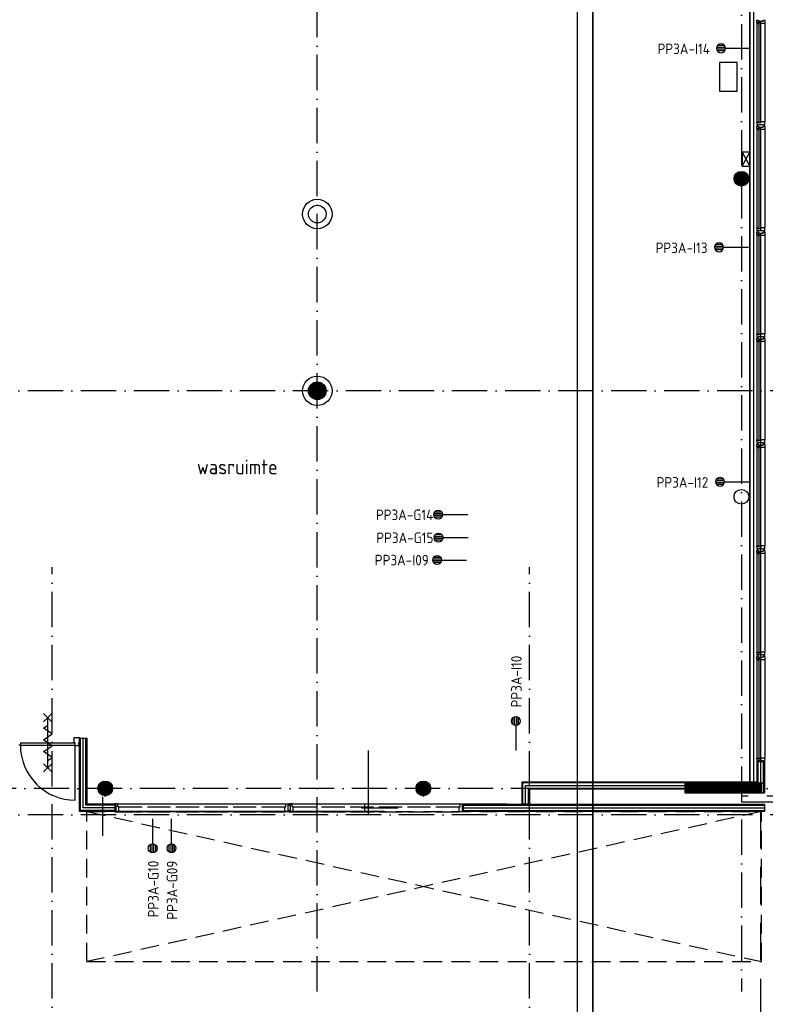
# Model space of a CAD drawing. Header units: millimetres. Extents: x 90707 to 450385, y -1262 to 949019.
# Tile 30 of 60: x 160994 to 173651, y 38393 to 55108. Entities that reach past the tile are written whole.
import ezdxf
from ezdxf.enums import TextEntityAlignment as Align

# ---------------------------------------------------------------- set-up
doc = ezdxf.new("R2010")
doc.units = ezdxf.units.MM
doc.header["$LTSCALE"] = 100
for name, pattern in [('DASHDOT', [9, 6, -1.5, 0, -1.5]), ('HIDDEN', [9.525, 6.35, -3.175]), ('HIDDEN2', [4.7625, 3.175, -1.5875])]:
    doc.linetypes.add(name, pattern=pattern)
doc.layers.get('0').update_dxf_attribs({"linetype": 'CONTINUOUS'})
for name, color, linetype in [('AL$7----_STRAMIEN', 1, 'DASHDOT'), ('AL$8----_HULPKOLOM', 2, 'CONTINUOUS'), ('AL$8----_HULPLIJNEN', 2, 'CONTINUOUS'), ('AL22----_BINNENWAND', 7, 'CONTINUOUS'), ('AL28----_KONSTRUKTIE', 3, 'CONTINUOUS'), ('AL31----_BUITENKOZ', 7, 'CONTINUOUS'), ('AL32----_BINNENKOZ', 7, 'CONTINUOUS'), ('AL32----_DRAAIRICHTING', 1, 'CONTINUOUS'), ('AL65----_BEVEILIGING', 7, 'CONTINUOUS'), ('ALL-----_REFLIJNEN', 8, 'CONTINUOUS'), ('ALXAA---_GEWBETON', 12, 'CONTINUOUS'), ('ALXOU---_GLAS', 7, 'CONTINUOUS'), ('EA61303-_ARCEER', 1, 'CONTINUOUS'), ('EB6441--_ATTRIB', 2, 'CONTINUOUS'), ('EL61303-_WANDGOOT', 3, 'CONTINUOUS'), ('EL6441--_DATACOM', 3, 'CONTINUOUS'), ('KABELGOOT', 8, 'CONTINUOUS'), ('LIJN070', 130, 'CONTINUOUS'), ('RUIMTEBOEK-B-WANDGOOT', 3, 'CONTINUOUS'), ('VOLGNUMMER', 7, 'CONTINUOUS'), ('WANDGOOTDATA', 3, 'CONTINUOUS')]:
    doc.layers.add(name, color=color, linetype=linetype)
doc.styles.add('1_8', font='ISO', dxfattribs={"height": 1.8})
doc.styles.add('2_0', font='iso', dxfattribs={"height": 200})
doc.styles.get("Standard").update_dxf_attribs({"font": 'iso.shx'})

# ---------------------------------------------------------------- blocks, each defined once
blk = doc.blocks.new('ES4X2')
for p, q in [((-0.45, 1.4), (-0.45, 2.6)), ((-0.15, 1.27), (-0.15, 2.73)), ((0.15, 1.27), (0.15, 2.73)), ((0.45, 1.4), (0.45, 2.6)), ((0, 1.25), (0, -3))]:
    blk.add_line(p, q)
blk.add_circle((0, 2), 0.75)
at = {"style": '1_8', "flags": 8}
for tag, p in [('NUMMER', (1.25, 3.5)), ('CODE', (-1.25, 3.5))]:
    blk.add_attdef(tag, text='', height=1.8, rotation=90, dxfattribs=at).set_placement(p, align=Align.MIDDLE_LEFT)
blk.add_attdef('M_CODE', text='', height=1.8, dxfattribs=at).set_placement((0, 0), align=Align.MIDDLE_CENTER)
blk = doc.blocks.new('EH100000')
at = {"linetype": 'ByBlock'}
for p, q in [((1, 0.5), (0, 0.5)), ((1, 0.5, 1), (0, 0.5, 1)), ((0, -0.5, 1), (1, -0.5, 1)), ((1, -0.5), (0, -0.5))]:
    blk.add_line(p, q, dxfattribs=at)
at = {"linetype": 'ByBlock', "invisible_edges": 15}
for points in [[(1, -0.5), (0, -0.5), (0, 0.5), (1, 0.5)], [(0, 0.5), (1, 0.5), (1, 0.5, 1), (0, 0.5, 1)], [(0, -0.5, 1), (1, -0.5, 1), (1, -0.5), (0, -0.5)]]:
    blk.add_3dface(points, dxfattribs=at)
at = {"linetype": 'ByBlock', "style": '2_0', "flags": 8}
blk.add_attdef('FUNCTIE', text='', height=0.5, dxfattribs=at).set_placement((0.5, 0), align=Align.MIDDLE)
at = {"linetype": 'ByBlock', "flags": 9}
blk.add_attdef('SCHOT', text='', height=0.5, dxfattribs=at).set_placement((0.5, 0), align=Align.MIDDLE)
blk = doc.blocks.new('EH100005')
blk.add_lwpolyline([(-1, -0.5), (0, -0.5), (0, 0.5), (-1, 0.5)])
at = {"style": '2_0', "flags": 9}
blk.add_attdef('HULPSTUK', text='', height=0.5, dxfattribs=at).set_placement((0, 0), align=Align.MIDDLE)
blk = doc.blocks.new('WANDGOOTBEGGRBALLES')
at = {"layer": 'EA61303-_ARCEER'}
h = blk.add_hatch(dxfattribs=at)
h.set_pattern_fill('LINE,N', color=256, scale=25, angle=45, style=0)
h.set_pattern_definition([(45, (82714.61, 61983.54), (-56.1266, 56.1266), [])])
edge = h.paths.add_edge_path()
edge.add_line((82682, 61984), (82682, 41977))
edge = h.paths.add_edge_path()
edge.add_line((82682, 41977), (82747, 41977))
edge = h.paths.add_edge_path()
edge.add_line((82747, 41977), (82747, 61984))
edge = h.paths.add_edge_path()
edge.add_line((82747, 61984), (82682, 61984))
at = {"layer": 'EL61303-_WANDGOOT', "xscale": 19969.63388038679, "yscale": 65, "zscale": 119.9999999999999, "rotation": 270}
blk.add_blockref('EH100000', (82715, 61946, 1050), dxfattribs=at)
at = {"layer": 'RUIMTEBOEK-B-WANDGOOT', "xscale": 119.9999999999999, "yscale": 65, "zscale": 119.9999999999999, "rotation": 269.9999999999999}
blk.add_blockref('EH100005', (82715, 41967, 1050), dxfattribs=at)
blk = doc.blocks.new('A$Cca306792')
at = {"layer": 'AL$7----_STRAMIEN', "color": 1}
for points in [[(82128, 78796), (82128, 39870)], [(74928, 39870), (74928, 78659)], [(146222, 50070), (3931, 50070)], [(135522, 43320), (3452, 43320)], [(146222, 42870), (2867, 42870)]]:
    blk.add_lwpolyline(points, dxfattribs=at)
at = {"layer": 'AL$7----_STRAMIEN'}
for points in [[(70428, 5550), (70428, 47073)], [(78528, 5550), (78528, 47073)]]:
    blk.add_lwpolyline(points, dxfattribs=at)
at = {"layer": 'AL$8----_HULPKOLOM', "color": 8}
for centre in [(74928, 53070), (74928, 50070)]:
    blk.add_circle(centre, 250, dxfattribs=at)
at = {"layer": 'AL$8----_HULPLIJNEN', "color": 8}
for p, q in [((75798, 42881), (75798, 43962)), ((71283, 43174), (71283, 42515)), ((71015, 43060), (78150, 43060)), ((75678, 42990), (76295, 42990)), ((75731, 43060), (75731, 42921)), ((76057, 42928), (70891, 42928))]:
    blk.add_line(p, q, dxfattribs=at)
at = {"layer": 'AL22----_BINNENWAND', "color": 8}
for p, q in [((70891, 43240), (70891, 44175)), ((70891, 44175), (71016, 44175)), ((70891, 42928), (70891, 44175)), ((71016, 44175), (71016, 43240)), ((71016, 44175), (71016, 43053)), ((82395, 43407), (82395, 43779)), ((82395, 43779), (82520, 43779)), ((82520, 43779), (82520, 43407)), ((78403, 43053), (78403, 43433)), ((78403, 43433), (81168, 43433)), ((81168, 43308), (78528, 43308)), ((78528, 43308), (78528, 43053)), ((81168, 43433), (82395, 43433)), ((81168, 43433), (81168, 43308)), ((82520, 43407), (82395, 43407)), ((82520, 43407), (82520, 43245)), ((82439, 43245), (82520, 43245)), ((71016, 43053), (71491, 43053)), ((71491, 43053), (71491, 42928)), ((77404, 43053), (82520, 43053)), ((77404, 42928), (77404, 43053)), ((77500, 43053), (77404, 43053)), ((77404, 43053), (77404, 42928)), ((78528, 43053), (78403, 43053)), ((82520, 43053), (82520, 42928)), ((71491, 42928), (70891, 42928)), ((82520, 42928), (77404, 42928)), ((77404, 42928), (77527, 42928))]:
    blk.add_line(p, q, dxfattribs=at)
at = {"layer": 'AL22----_BINNENWAND', "color": 8, "linetype": 'Continuous'}
for p, q in [((70906, 43240), (70906, 44175)), ((70906, 42943), (70906, 44175)), ((71001, 43240), (71001, 44175)), ((71001, 43038), (71001, 44175)), ((82410, 43407), (82410, 43779)), ((82505, 43407), (82505, 43779)), ((78418, 43053), (78418, 43418)), ((78418, 43418), (81168, 43418)), ((78513, 43053), (78513, 43323)), ((78513, 43323), (81168, 43323)), ((81168, 43418), (82395, 43418)), ((82498, 43407), (82498, 43245)), ((71491, 43038), (71001, 43038)), ((77404, 43038), (82520, 43038)), ((71491, 42943), (70906, 42943)), ((77404, 42943), (82520, 42943))]:
    blk.add_line(p, q, dxfattribs=at)
at = {"layer": 'AL28----_KONSTRUKTIE', "color": 8}
for p, q in [((82468, 43395), (81168, 43395)), ((81168, 43395), (81168, 43245)), ((81168, 43389), (82468, 43389)), ((81168, 43379), (82468, 43379)), ((81168, 43369), (82468, 43369)), ((81168, 43359), (82468, 43359)), ((81168, 43349), (82468, 43349)), ((81168, 43339), (82468, 43339)), ((81168, 43329), (82468, 43329)), ((81168, 43319), (82468, 43319)), ((81168, 43309), (82468, 43309)), ((81168, 43299), (82468, 43299)), ((81174, 43245), (81324, 43395)), ((81386, 43245), (81536, 43395)), ((81598, 43245), (81748, 43395)), ((81810, 43245), (81960, 43395)), ((82023, 43245), (82173, 43395)), ((82235, 43245), (82385, 43395)), ((82468, 43245), (82468, 43395)), ((81168, 43289), (82468, 43289)), ((81168, 43279), (82468, 43279)), ((81168, 43269), (82468, 43269)), ((81168, 43259), (82468, 43259)), ((81168, 43249), (82468, 43249)), ((81168, 43245), (82468, 43245)), ((82447, 43245), (82468, 43266))]:
    blk.add_line(p, q, dxfattribs=at)
for centre, radius in [((82128, 53670), 125), ((74928, 53070), 150), ((74928, 50070), 150), ((82128, 48270), 125), ((71328, 43320), 125), ((76728, 43320), 125)]:
    blk.add_circle(centre, radius, dxfattribs=at)
at = {"layer": 'AL31----_BUITENKOZ', "color": 8, "linetype": 'Continuous'}
for p, q in [((82388, 56322), (82388, 56361)), ((82388, 56361), (82394, 56361)), ((82394, 56361), (82408, 56361)), ((82408, 56361), (82408, 56361)), ((82408, 56361), (82418, 56361)), ((82418, 56361), (82418, 56347)), ((82418, 56347), (82498, 56347)), ((82498, 56347), (82498, 56361)), ((82498, 56361), (82508, 56361)), ((82508, 56361), (82508, 56361)), ((82508, 56361), (82521, 56361)), ((82521, 56361), (82527, 56361)), ((82527, 56361), (82527, 56342)), ((82527, 56342), (82527, 56305)), ((82455, 56322), (82388, 56322)), ((82393, 56317), (82388, 56317)), ((82388, 56317), (82388, 56305)), ((82388, 56305), (82425, 56305)), ((82425, 56322), (82393, 56322)), ((82393, 56322), (82393, 56317)), ((82425, 56305), (82425, 56322)), ((82455, 56305), (82455, 56322)), ((82508, 56305), (82455, 56305)), ((82516, 56305), (82508, 56305)), ((82520, 56305), (82516, 56305)), ((82527, 56305), (82520, 56305)), ((82388, 54623), (82388, 54635)), ((82388, 54635), (82425, 54635)), ((82393, 54623), (82388, 54623)), ((82388, 54618), (82388, 54579)), ((82455, 54618), (82388, 54618)), ((82388, 54579), (82394, 54579)), ((82388, 54522), (82388, 54561)), ((82388, 54561), (82394, 54561)), ((82455, 54522), (82388, 54522)), ((82393, 54517), (82388, 54517)), ((82388, 54517), (82388, 54505)), ((82388, 54505), (82425, 54505)), ((82393, 54618), (82393, 54623)), ((82425, 54618), (82393, 54618)), ((82425, 54522), (82393, 54522)), ((82393, 54522), (82393, 54517)), ((82394, 54579), (82408, 54579)), ((82394, 54561), (82408, 54561)), ((82408, 54579), (82408, 54579)), ((82408, 54579), (82418, 54579)), ((82408, 54561), (82408, 54561)), ((82408, 54561), (82418, 54561)), ((82418, 54579), (82418, 54593)), ((82418, 54593), (82498, 54593)), ((82418, 54561), (82418, 54547)), ((82418, 54547), (82498, 54547)), ((82425, 54635), (82425, 54618)), ((82425, 54505), (82425, 54522)), ((82508, 54635), (82455, 54635)), ((82455, 54635), (82455, 54618)), ((82455, 54505), (82455, 54522)), ((82508, 54505), (82455, 54505)), ((82498, 54593), (82498, 54579)), ((82498, 54579), (82507, 54579)), ((82498, 54547), (82498, 54561)), ((82498, 54561), (82508, 54561)), ((82507, 54579), (82507, 54579)), ((82507, 54579), (82521, 54579)), ((82516, 54635), (82508, 54635)), ((82508, 54561), (82508, 54561)), ((82508, 54561), (82521, 54561)), ((82516, 54505), (82508, 54505)), ((82520, 54635), (82516, 54635)), ((82520, 54505), (82516, 54505)), ((82527, 54635), (82520, 54635)), ((82527, 54505), (82520, 54505)), ((82521, 54579), (82527, 54579)), ((82521, 54561), (82527, 54561)), ((82527, 54598), (82527, 54635)), ((82527, 54579), (82527, 54598)), ((82527, 54561), (82527, 54542)), ((82527, 54542), (82527, 54505)), ((82388, 52823), (82388, 52835)), ((82388, 52835), (82425, 52835)), ((82393, 52823), (82388, 52823)), ((82393, 52818), (82393, 52823)), ((82425, 52835), (82425, 52818)), ((82508, 52835), (82455, 52835)), ((82455, 52835), (82455, 52818)), ((82516, 52835), (82508, 52835)), ((82520, 52835), (82516, 52835)), ((82527, 52835), (82520, 52835)), ((82527, 52798), (82527, 52835)), ((82388, 52818), (82388, 52779)), ((82455, 52818), (82388, 52818)), ((82388, 52779), (82394, 52779)), ((82388, 52722), (82388, 52761)), ((82388, 52761), (82394, 52761)), ((82455, 52722), (82388, 52722)), ((82393, 52717), (82388, 52717)), ((82388, 52717), (82388, 52705)), ((82388, 52705), (82425, 52705)), ((82425, 52818), (82393, 52818)), ((82425, 52722), (82393, 52722)), ((82393, 52722), (82393, 52717)), ((82394, 52779), (82408, 52779)), ((82394, 52761), (82408, 52761)), ((82408, 52779), (82408, 52779)), ((82408, 52779), (82418, 52779)), ((82408, 52761), (82408, 52761)), ((82408, 52761), (82418, 52761)), ((82418, 52779), (82418, 52793)), ((82418, 52793), (82498, 52793)), ((82418, 52761), (82418, 52747)), ((82418, 52747), (82498, 52747)), ((82425, 52705), (82425, 52722)), ((82455, 52705), (82455, 52722)), ((82508, 52705), (82455, 52705)), ((82498, 52793), (82498, 52779)), ((82498, 52779), (82507, 52779)), ((82498, 52747), (82498, 52761)), ((82498, 52761), (82508, 52761)), ((82507, 52779), (82507, 52779)), ((82507, 52779), (82521, 52779)), ((82508, 52761), (82508, 52761)), ((82508, 52761), (82521, 52761)), ((82516, 52705), (82508, 52705)), ((82520, 52705), (82516, 52705)), ((82527, 52705), (82520, 52705)), ((82521, 52779), (82527, 52779)), ((82521, 52761), (82527, 52761)), ((82527, 52779), (82527, 52798)), ((82527, 52761), (82527, 52742)), ((82527, 52742), (82527, 52705)), ((82388, 51023), (82388, 51035)), ((82388, 51035), (82425, 51035)), ((82393, 51023), (82388, 51023)), ((82388, 51018), (82388, 50979)), ((82455, 51018), (82388, 51018)), ((82393, 51018), (82393, 51023)), ((82425, 51018), (82393, 51018)), ((82418, 50979), (82418, 50993)), ((82418, 50993), (82498, 50993)), ((82425, 51035), (82425, 51018)), ((82508, 51035), (82455, 51035)), ((82455, 51035), (82455, 51018)), ((82498, 50993), (82498, 50979)), ((82516, 51035), (82508, 51035)), ((82520, 51035), (82516, 51035)), ((82527, 51035), (82520, 51035)), ((82527, 50998), (82527, 51035)), ((82527, 50979), (82527, 50998)), ((82388, 50979), (82394, 50979)), ((82388, 50922), (82388, 50961)), ((82388, 50961), (82394, 50961)), ((82455, 50922), (82388, 50922)), ((82393, 50917), (82388, 50917)), ((82388, 50917), (82388, 50905)), ((82388, 50905), (82425, 50905)), ((82425, 50922), (82393, 50922)), ((82393, 50922), (82393, 50917)), ((82394, 50979), (82408, 50979)), ((82394, 50961), (82408, 50961)), ((82408, 50979), (82408, 50979)), ((82408, 50979), (82418, 50979)), ((82408, 50961), (82408, 50961)), ((82408, 50961), (82418, 50961)), ((82418, 50961), (82418, 50947)), ((82418, 50947), (82498, 50947)), ((82425, 50905), (82425, 50922)), ((82455, 50905), (82455, 50922)), ((82508, 50905), (82455, 50905)), ((82498, 50979), (82507, 50979)), ((82498, 50947), (82498, 50961)), ((82498, 50961), (82508, 50961)), ((82507, 50979), (82507, 50979)), ((82507, 50979), (82521, 50979)), ((82508, 50961), (82508, 50961)), ((82508, 50961), (82521, 50961)), ((82516, 50905), (82508, 50905)), ((82520, 50905), (82516, 50905)), ((82527, 50905), (82520, 50905)), ((82521, 50979), (82527, 50979)), ((82521, 50961), (82527, 50961)), ((82527, 50961), (82527, 50942)), ((82527, 50942), (82527, 50905)), ((82388, 49223), (82388, 49235)), ((82388, 49235), (82425, 49235)), ((82393, 49223), (82388, 49223)), ((82388, 49218), (82388, 49179)), ((82455, 49218), (82388, 49218)), ((82388, 49179), (82394, 49179)), ((82388, 49122), (82388, 49161)), ((82388, 49161), (82394, 49161)), ((82393, 49218), (82393, 49223)), ((82425, 49218), (82393, 49218)), ((82394, 49179), (82408, 49179)), ((82394, 49161), (82408, 49161)), ((82408, 49179), (82408, 49179)), ((82408, 49179), (82418, 49179)), ((82408, 49161), (82408, 49161)), ((82408, 49161), (82418, 49161)), ((82418, 49179), (82418, 49193)), ((82418, 49193), (82498, 49193)), ((82418, 49161), (82418, 49147)), ((82418, 49147), (82498, 49147)), ((82425, 49235), (82425, 49218)), ((82508, 49235), (82455, 49235)), ((82455, 49235), (82455, 49218)), ((82498, 49193), (82498, 49179)), ((82498, 49179), (82507, 49179)), ((82498, 49147), (82498, 49161)), ((82498, 49161), (82508, 49161)), ((82507, 49179), (82507, 49179)), ((82507, 49179), (82521, 49179)), ((82516, 49235), (82508, 49235)), ((82508, 49161), (82508, 49161)), ((82508, 49161), (82521, 49161)), ((82520, 49235), (82516, 49235)), ((82527, 49235), (82520, 49235)), ((82521, 49179), (82527, 49179)), ((82521, 49161), (82527, 49161)), ((82527, 49198), (82527, 49235)), ((82527, 49179), (82527, 49198)), ((82527, 49161), (82527, 49142)), ((82455, 49122), (82388, 49122)), ((82393, 49117), (82388, 49117)), ((82388, 49117), (82388, 49105)), ((82388, 49105), (82425, 49105)), ((82425, 49122), (82393, 49122)), ((82393, 49122), (82393, 49117)), ((82425, 49105), (82425, 49122)), ((82455, 49105), (82455, 49122)), ((82508, 49105), (82455, 49105)), ((82516, 49105), (82508, 49105)), ((82520, 49105), (82516, 49105)), ((82527, 49105), (82520, 49105)), ((82527, 49142), (82527, 49105)), ((82388, 47423), (82388, 47435)), ((82388, 47435), (82425, 47435)), ((82393, 47423), (82388, 47423)), ((82388, 47418), (82388, 47379)), ((82455, 47418), (82388, 47418)), ((82388, 47379), (82394, 47379)), ((82388, 47322), (82388, 47361)), ((82388, 47361), (82394, 47361)), ((82455, 47322), (82388, 47322)), ((82393, 47317), (82388, 47317)), ((82388, 47317), (82388, 47305)), ((82388, 47305), (82425, 47305)), ((82393, 47418), (82393, 47423)), ((82425, 47418), (82393, 47418)), ((82425, 47322), (82393, 47322)), ((82393, 47322), (82393, 47317)), ((82394, 47379), (82408, 47379)), ((82394, 47361), (82408, 47361)), ((82408, 47379), (82408, 47379)), ((82408, 47379), (82418, 47379)), ((82408, 47361), (82408, 47361)), ((82408, 47361), (82418, 47361)), ((82418, 47379), (82418, 47393)), ((82418, 47393), (82498, 47393)), ((82418, 47361), (82418, 47347)), ((82418, 47347), (82498, 47347)), ((82425, 47435), (82425, 47418)), ((82425, 47305), (82425, 47322)), ((82508, 47435), (82455, 47435)), ((82455, 47435), (82455, 47418)), ((82455, 47305), (82455, 47322)), ((82508, 47305), (82455, 47305)), ((82498, 47393), (82498, 47379)), ((82498, 47379), (82507, 47379)), ((82498, 47347), (82498, 47361)), ((82498, 47361), (82508, 47361)), ((82507, 47379), (82507, 47379)), ((82507, 47379), (82521, 47379)), ((82516, 47435), (82508, 47435)), ((82508, 47361), (82508, 47361)), ((82508, 47361), (82521, 47361)), ((82516, 47305), (82508, 47305)), ((82520, 47435), (82516, 47435)), ((82520, 47305), (82516, 47305)), ((82527, 47435), (82520, 47435)), ((82527, 47305), (82520, 47305)), ((82521, 47379), (82527, 47379)), ((82521, 47361), (82527, 47361)), ((82527, 47398), (82527, 47435)), ((82527, 47379), (82527, 47398)), ((82527, 47361), (82527, 47342)), ((82527, 47342), (82527, 47305)), ((82388, 45623), (82388, 45635)), ((82388, 45635), (82425, 45635)), ((82425, 45635), (82425, 45618)), ((82508, 45635), (82455, 45635)), ((82455, 45635), (82455, 45618)), ((82516, 45635), (82508, 45635)), ((82520, 45635), (82516, 45635)), ((82527, 45635), (82520, 45635)), ((82527, 45598), (82527, 45635)), ((82393, 45623), (82388, 45623)), ((82388, 45618), (82388, 45579)), ((82455, 45618), (82388, 45618)), ((82388, 45579), (82394, 45579)), ((82388, 45522), (82388, 45561)), ((82388, 45561), (82394, 45561)), ((82455, 45522), (82388, 45522)), ((82393, 45517), (82388, 45517)), ((82388, 45517), (82388, 45505)), ((82388, 45505), (82425, 45505)), ((82393, 45618), (82393, 45623)), ((82425, 45618), (82393, 45618)), ((82425, 45522), (82393, 45522)), ((82393, 45522), (82393, 45517)), ((82394, 45579), (82408, 45579)), ((82394, 45561), (82408, 45561)), ((82408, 45579), (82408, 45579)), ((82408, 45579), (82418, 45579)), ((82408, 45561), (82408, 45561)), ((82408, 45561), (82418, 45561)), ((82418, 45579), (82418, 45593)), ((82418, 45593), (82498, 45593)), ((82418, 45561), (82418, 45547)), ((82418, 45547), (82498, 45547)), ((82425, 45505), (82425, 45522)), ((82455, 45505), (82455, 45522)), ((82508, 45505), (82455, 45505)), ((82498, 45593), (82498, 45579)), ((82498, 45579), (82507, 45579)), ((82498, 45547), (82498, 45561)), ((82498, 45561), (82508, 45561)), ((82507, 45579), (82507, 45579)), ((82507, 45579), (82521, 45579)), ((82508, 45561), (82508, 45561)), ((82508, 45561), (82521, 45561)), ((82516, 45505), (82508, 45505)), ((82520, 45505), (82516, 45505)), ((82527, 45505), (82520, 45505)), ((82521, 45579), (82527, 45579)), ((82521, 45561), (82527, 45561)), ((82527, 45579), (82527, 45598)), ((82527, 45561), (82527, 45542)), ((82527, 45542), (82527, 45505)), ((82388, 43823), (82388, 43835)), ((82388, 43835), (82425, 43835)), ((82393, 43823), (82388, 43823)), ((82388, 43818), (82388, 43779)), ((82455, 43818), (82388, 43818)), ((82393, 43818), (82393, 43823)), ((82425, 43818), (82393, 43818)), ((82425, 43835), (82425, 43818)), ((82508, 43835), (82455, 43835)), ((82455, 43835), (82455, 43818)), ((82516, 43835), (82508, 43835)), ((82520, 43835), (82516, 43835)), ((82527, 43835), (82520, 43835)), ((82527, 43798), (82527, 43835)), ((82527, 43779), (82527, 43798)), ((82388, 43779), (82394, 43779)), ((82394, 43779), (82408, 43779)), ((82408, 43779), (82408, 43779)), ((82408, 43779), (82418, 43779)), ((82418, 43779), (82418, 43793)), ((82418, 43793), (82498, 43793)), ((82498, 43793), (82498, 43779)), ((82498, 43779), (82507, 43779)), ((82507, 43779), (82507, 43779)), ((82507, 43779), (82521, 43779)), ((82521, 43779), (82527, 43779))]:
    blk.add_line(p, q, dxfattribs=at)
at = {"layer": 'AL31----_BUITENKOZ', "color": 8}
for p, q in [((82388, 56305), (82388, 54635)), ((82527, 56305), (82527, 54635)), ((82388, 54505), (82388, 52835)), ((82527, 54505), (82527, 52835)), ((82388, 52705), (82388, 51035)), ((82527, 52705), (82527, 51035)), ((82388, 50905), (82388, 49235)), ((82527, 50905), (82527, 49235)), ((82388, 49105), (82388, 47435)), ((82527, 49105), (82527, 47435)), ((82388, 47305), (82388, 45635)), ((82527, 47305), (82527, 45635)), ((82388, 45505), (82388, 43835)), ((82527, 45505), (82527, 43835))]:
    blk.add_line(p, q, dxfattribs=at)
at = {"layer": 'AL32----_BINNENKOZ', "color": 8}
for p, q in [((70800, 44182), (70890, 44182)), ((70800, 44094), (70800, 44182)), ((70890, 44182), (70890, 44094)), ((69888, 44054), (69863, 44054)), ((69888, 44094), (69888, 44054)), ((69888, 44094), (70818, 44094)), ((69888, 44054), (70818, 44054)), ((70817, 44094), (70800, 44094)), ((70817, 44043), (70817, 44094)), ((70873, 44043), (70817, 44043)), ((70873, 44043), (70817, 44043)), ((70890, 44094), (70873, 44094)), ((70873, 44094), (70873, 44043)), ((71491, 43060), (71491, 43035)), ((71541, 43060), (71491, 43060)), ((71491, 43035), (71507, 43035)), ((71507, 43035), (71507, 42943)), ((71541, 43009), (71541, 43060)), ((71541, 43060), (71970, 43060)), ((71558, 43009), (71541, 43009)), ((71558, 42921), (71558, 43009)), ((71558, 43009), (71953, 43009)), ((72026, 43060), (72455, 43060)), ((72043, 43009), (72438, 43009)), ((72511, 43060), (72940, 43060)), ((72528, 43009), (72923, 43009)), ((72996, 43060), (73425, 43060)), ((73013, 43009), (73408, 43009)), ((73481, 43060), (73910, 43060)), ((73498, 43009), (73893, 43009)), ((73966, 43060), (74395, 43060)), ((73983, 43009), (74378, 43009)), ((74378, 42921), (74378, 43009)), ((74378, 43009), (74395, 43009)), ((74395, 43009), (74395, 43060)), ((74395, 43060), (74445, 43060)), ((74445, 43035), (74429, 43035)), ((74429, 43035), (74429, 42943)), ((74445, 43060), (74445, 43035)), ((74450, 43060), (74450, 43035)), ((74500, 43060), (74450, 43060)), ((74450, 43035), (74466, 43035)), ((74466, 43035), (74466, 42943)), ((74500, 43009), (74500, 43060)), ((74500, 43060), (74929, 43060)), ((74517, 43009), (74500, 43009)), ((74517, 42921), (74517, 43009)), ((74517, 43009), (74912, 43009)), ((74985, 43060), (75414, 43060)), ((75002, 43009), (75397, 43009)), ((75470, 43060), (75899, 43060)), ((75487, 43009), (75882, 43009)), ((75955, 43060), (76384, 43060)), ((75972, 43009), (76367, 43009)), ((76440, 43060), (76869, 43060)), ((76457, 43009), (76852, 43009)), ((76925, 43060), (77354, 43060)), ((76942, 43009), (77337, 43009)), ((77337, 42921), (77337, 43009)), ((77337, 43009), (77354, 43009)), ((77354, 43009), (77354, 43060)), ((77354, 43060), (77404, 43060)), ((77404, 43035), (77388, 43035)), ((77388, 43035), (77388, 42943)), ((77404, 43060), (77404, 43035)), ((71507, 42943), (71491, 42943)), ((71491, 42943), (71491, 42921)), ((71491, 42921), (71558, 42921)), ((71558, 42921), (71953, 42921)), ((72043, 42921), (72438, 42921)), ((72528, 42921), (72923, 42921)), ((73013, 42921), (73408, 42921)), ((73498, 42921), (73893, 42921)), ((73983, 42921), (74378, 42921)), ((74445, 42921), (74378, 42921)), ((74429, 42943), (74445, 42943)), ((74445, 42943), (74445, 42921)), ((74466, 42943), (74450, 42943)), ((74450, 42943), (74450, 42921)), ((74450, 42921), (74517, 42921)), ((74517, 42921), (74912, 42921)), ((75002, 42921), (75397, 42921)), ((75487, 42921), (75882, 42921)), ((75972, 42921), (76367, 42921)), ((76457, 42921), (76852, 42921)), ((76942, 42921), (77337, 42921)), ((77404, 42921), (77337, 42921)), ((77388, 42943), (77404, 42943)), ((77404, 42943), (77404, 42921))]:
    blk.add_line(p, q, dxfattribs=at)
at = {"layer": 'AL32----_BINNENKOZ', "color": 8, "linetype": 'HIDDEN'}
for p, q in [((82128, 43189), (82128, 43089)), ((86051, 43189), (82128, 43189)), ((82128, 43089), (86051, 43089))]:
    blk.add_line(p, q, dxfattribs=at)
at = {"layer": 'AL32----_BINNENKOZ', "color": 8, "linetype": 'HIDDEN2'}
for p, q in [((71016, 40379), (71016, 42928)), ((71016, 42928), (82468, 40379)), ((71016, 42928), (82468, 42928)), ((82468, 42928), (71016, 40379)), ((82468, 40379), (82468, 42928)), ((71016, 40379), (82468, 40379))]:
    blk.add_line(p, q, dxfattribs=at)
at = {"layer": 'AL32----_DRAAIRICHTING', "color": 8}
blk.add_line((70818, 43120), (70818, 44054), dxfattribs=at)
blk.add_arc((70819, 44051), 931, 179.7902, 269.9639, dxfattribs=at)
at = {"layer": 'AL65----_BEVEILIGING', "color": 8}
for p, q in [((82058, 55644), (81758, 55644)), ((81758, 55644), (81758, 55157)), ((82058, 55157), (82058, 55644)), ((81758, 55157), (82058, 55157))]:
    blk.add_line(p, q, dxfattribs=at)
at = {"layer": 'AL65----_BEVEILIGING', "color": 8, "linetype": 'Continuous'}
for points in [[(70423, 44449), (70283, 44589)], [(70283, 44449), (70423, 44589)], [(70353, 43669), (70353, 44519)], [(70353, 44194), (70428, 44244), (70278, 44344), (70353, 44394)], [(70353, 43994), (70428, 44044), (70278, 44144), (70353, 44194)], [(70353, 43794), (70428, 43844), (70278, 43944), (70353, 43994)], [(70423, 43599), (70283, 43739)], [(70283, 43599), (70423, 43739)]]:
    blk.add_lwpolyline(points, dxfattribs=at)
at = {"layer": 'ALL-----_REFLIJNEN', "color": 8, "linetype": 'Continuous'}
for p, q in [((70954, 43240), (70954, 44175)), ((70954, 42990), (70954, 44175)), ((82458, 43407), (82458, 43779)), ((78465, 43053), (78465, 43370)), ((78465, 43370), (81168, 43370)), ((71491, 42990), (70954, 42990)), ((77404, 42990), (82520, 42990))]:
    blk.add_line(p, q, dxfattribs=at)
at = {"layer": 'ALXAA---_GEWBETON', "color": 8}
for p, q in [((82003, 53665), (82253, 53665)), ((82004, 53685), (82252, 53685)), ((82009, 53705), (82248, 53705)), ((82016, 53725), (82240, 53725)), ((82029, 53745), (82228, 53745)), ((82048, 53765), (82209, 53765)), ((82081, 53785), (82176, 53785)), ((82006, 53645), (82251, 53645)), ((82011, 53625), (82245, 53625)), ((82021, 53605), (82236, 53605)), ((82036, 53585), (82221, 53585)), ((82059, 53565), (82197, 53565)), ((82115, 53545), (82142, 53545)), ((74808, 49980), (74808, 50160)), ((74828, 49958), (74828, 50181)), ((74848, 49943), (74848, 50196)), ((74868, 49932), (74868, 50207)), ((74888, 49925), (74888, 50214)), ((74908, 49921), (74908, 50218)), ((74928, 49920), (74928, 50220)), ((74948, 49921), (74948, 50218)), ((74968, 49925), (74968, 50214)), ((74988, 49932), (74988, 50207)), ((75008, 49943), (75008, 50196)), ((75028, 49958), (75028, 50181)), ((75048, 49980), (75048, 50160)), ((74788, 50016), (74788, 50123)), ((75068, 50016), (75068, 50123)), ((71203, 43315), (71453, 43315)), ((71204, 43335), (71452, 43335)), ((71206, 43295), (71451, 43295)), ((71209, 43355), (71448, 43355)), ((71216, 43375), (71440, 43375)), ((71229, 43395), (71428, 43395)), ((71248, 43415), (71409, 43415)), ((71281, 43435), (71376, 43435)), ((76603, 43315), (76853, 43315)), ((76604, 43335), (76852, 43335)), ((76606, 43295), (76851, 43295)), ((76609, 43355), (76848, 43355)), ((76616, 43375), (76840, 43375)), ((76629, 43395), (76828, 43395)), ((76648, 43415), (76809, 43415)), ((76681, 43435), (76776, 43435)), ((71211, 43275), (71445, 43275)), ((71221, 43255), (71436, 43255)), ((71236, 43235), (71421, 43235)), ((71259, 43215), (71397, 43215)), ((71315, 43195), (71342, 43195)), ((76611, 43275), (76845, 43275)), ((76621, 43255), (76836, 43255)), ((76636, 43235), (76821, 43235)), ((76659, 43215), (76797, 43215)), ((76715, 43195), (76742, 43195))]:
    blk.add_line(p, q, dxfattribs=at)
at = {"layer": 'ALXOU---_GLAS', "color": 8}
for p, q in [((82427, 54620), (82427, 56320)), ((82427, 56320), (82453, 56320)), ((82453, 56320), (82453, 54620)), ((82453, 54620), (82427, 54620)), ((82427, 52820), (82427, 54520)), ((82427, 54520), (82453, 54520)), ((82453, 54520), (82453, 52820)), ((82453, 52820), (82427, 52820)), ((82427, 51020), (82427, 52720)), ((82427, 52720), (82453, 52720)), ((82453, 52720), (82453, 51020)), ((82453, 51020), (82427, 51020)), ((82427, 49220), (82427, 50920)), ((82427, 50920), (82453, 50920)), ((82453, 50920), (82453, 49220)), ((82453, 49220), (82427, 49220)), ((82427, 47420), (82427, 49120)), ((82427, 49120), (82453, 49120)), ((82453, 49120), (82453, 47420)), ((82453, 47420), (82427, 47420)), ((82427, 45620), (82427, 47320)), ((82427, 47320), (82453, 47320)), ((82453, 47320), (82453, 45620)), ((82453, 45620), (82427, 45620)), ((82427, 43820), (82427, 45520)), ((82427, 45520), (82453, 45520)), ((82453, 45520), (82453, 43820)), ((82453, 43820), (82427, 43820))]:
    blk.add_line(p, q, dxfattribs=at)
at = {"layer": 'KABELGOOT', "xscale": 20309.99999999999, "yscale": 270, "zscale": 60, "rotation": 90}
blk.add_blockref('EH100000', (79473, 37891), dxfattribs=at)
at = {"layer": 'VOLGNUMMER', "color": 252, "linetype": 'ByBlock'}
blk.add_text('wasruimte', height=250, dxfattribs=at).set_placement((72885, 48652))
for tag, p in [('0.28', (16187, 74214)), ('0.16', (78893, 73105)), ('0.17', (62961, 72994)), ('0.29', (35887, 72529)), ('0.18', (53124, 64542)), ('0.701', (85482, 63517)), ('0.30', (29366, 63128)), ('0.32', (36092, 63166)), ('0.12', (90689, 63024)), ('0.29A', (33165, 62745)), ('0.30', (38191, 61494)), ('0.19', (61479, 61433)), ('0.27', (17657, 61363)), ('0.14', (89762, 60088)), ('0.33', (45869, 59450)), ('0.15', (73454, 57402)), ('0.801', (112714, 57073)), ('0.25', (28058, 57013)), ('0.18A', (61029, 56759)), ('0.26A', (36299, 54851)), ('0.20', (60895, 53506)), ('0.800', (90980, 50804)), ('0.25A', (73288, 48435)), ('0.21', (58702, 48178)), ('0.300', (94483, 48257)), ('0.24', (35041, 47783)), ('0.102', (87631, 47613)), ('0.203', (95795, 46197)), ('0.26', (18559, 46119)), ('0.802', (68387, 42721)), ('0.204', (95497, 42149)), ('0.07B', (66790, 38909)), ('0.702', (95327, 36513))]:
    blk.add_attdef(tag, text='', height=250, dxfattribs=at).set_placement(p, align=Align.MIDDLE_CENTER)
at = {"layer": 'VOLGNUMMER', "color": 8, "linetype": 'ByBlock'}
blk.add_attdef('0.600', text='', height=250, dxfattribs=at).set_placement((96800, 48300), align=Align.MIDDLE_CENTER)

msp = doc.modelspace()

# ---------------------------------------------------------------- linework, layer by layer
at = {"layer": 'EL61303-_WANDGOOT'}
for p, q in [((173259, 52621, 1050), (173389, 52861, 1050)), ((173259, 52861, 1050), (173389, 52621, 1050)), ((173259, 52621, 1050), (173389, 52621, 1050))]:
    msp.add_line(p, q, dxfattribs=at)
at = {"layer": 'LIJN070', "linetype": 'HIDDEN'}
msp.add_line((173575, 34378), (173575, 78198), dxfattribs=at)

# ---------------------------------------------------------------- block references
at = {"layer": 'EL61303-_WANDGOOT', "xscale": 239.9999999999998, "yscale": 130, "zscale": 239.9999999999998, "rotation": 90}
msp.add_blockref('EH100005', (173324, 52861, 1050), dxfattribs=at)
at = {"layer": 'EL6441--_DATACOM'}
msp.add_blockref('A$Cca306792', (91118, -1262), dxfattribs=at)
ref = msp.add_blockref('ES4X2', (173100, 54622), dxfattribs=dict(at, xscale=-100, yscale=100, zscale=100, rotation=90))
ref.add_attrib('CODE', 'PP3A-I14', dxfattribs={"layer": 'EB6441--_ATTRIB', "color": 1, "height": 180, "style": '1_8', "flags": 8}).set_placement((171821, 54612), align=Align.MIDDLE_LEFT)
ref = msp.add_blockref('ES4X2', (173066, 51244), dxfattribs=dict(at, xscale=-100, yscale=100, zscale=100, rotation=90))
ref.add_attrib('CODE', 'PP3A-I13', dxfattribs={"layer": 'EB6441--_ATTRIB', "color": 1, "height": 180, "style": '1_8', "flags": 8}).set_placement((171788, 51234), align=Align.MIDDLE_LEFT)
ref = msp.add_blockref('ES4X2', (173083, 47263), dxfattribs=dict(at, xscale=-100, yscale=100, zscale=100, rotation=90))
ref.add_attrib('CODE', 'PP3A-I12', dxfattribs={"layer": 'EB6441--_ATTRIB', "color": 1, "height": 180, "style": '1_8', "flags": 8}).set_placement((171804, 47253), align=Align.MIDDLE_LEFT)
ref = msp.add_blockref('ES4X2', (168299, 46705), dxfattribs=dict(at, xscale=100, yscale=100, zscale=100, rotation=90))
ref.add_attrib('CODE', 'PP3A-G14', dxfattribs={"layer": 'EB6441--_ATTRIB', "color": 1, "height": 180, "style": '1_8', "flags": 8}).set_placement((167040, 46702), align=Align.MIDDLE_LEFT)
ref = msp.add_blockref('ES4X2', (168305, 46315), dxfattribs=dict(at, xscale=100, yscale=100, zscale=100, rotation=90))
ref.add_attrib('CODE', 'PP3A-G15', dxfattribs={"layer": 'EB6441--_ATTRIB', "color": 1, "height": 180, "style": '1_8', "flags": 8}).set_placement((167046, 46312), align=Align.MIDDLE_LEFT)
ref = msp.add_blockref('ES4X2', (168280, 45935), dxfattribs=dict(at, xscale=100, yscale=100, zscale=100, rotation=90))
ref.add_attrib('CODE', 'PP3A-I09', dxfattribs={"layer": 'EB6441--_ATTRIB', "color": 1, "height": 180, "style": '1_8', "flags": 8}).set_placement((167021, 45933), align=Align.MIDDLE_LEFT)
ref = msp.add_blockref('ES4X2', (169416, 43001), dxfattribs=dict(at, xscale=100, yscale=100, zscale=100))
ref.add_attrib('CODE', 'PP3A-I10', dxfattribs={"layer": 'EB6441--_ATTRIB', "color": 1, "height": 180, "rotation": 90, "style": '1_8', "flags": 8}).set_placement((169426, 43431), align=Align.MIDDLE_LEFT)
ref = msp.add_blockref('ES4X2', (163252, 41241), dxfattribs=dict(at, xscale=100, yscale=100, zscale=100, rotation=180))
ref.add_attrib('CODE', 'PP3A-G10', dxfattribs={"layer": 'EB6441--_ATTRIB', "color": 1, "height": 180, "rotation": 90, "style": '1_8', "flags": 8}).set_placement((163262, 40831), align=Align.MIDDLE_RIGHT)
ref = msp.add_blockref('ES4X2', (163572, 41241), dxfattribs=dict(at, xscale=100, yscale=100, zscale=100, rotation=180))
ref.add_attrib('CODE', 'PP3A-G09', dxfattribs={"layer": 'EB6441--_ATTRIB', "color": 1, "height": 180, "rotation": 90, "style": '1_8', "flags": 8}).set_placement((163582, 40831), align=Align.MIDDLE_RIGHT)
at = {"layer": 'WANDGOOTDATA', "color": 3}
msp.add_blockref('WANDGOOTBEGGRBALLES', (90707, 191), dxfattribs=at)

doc.saveas('drawing.dxf')
